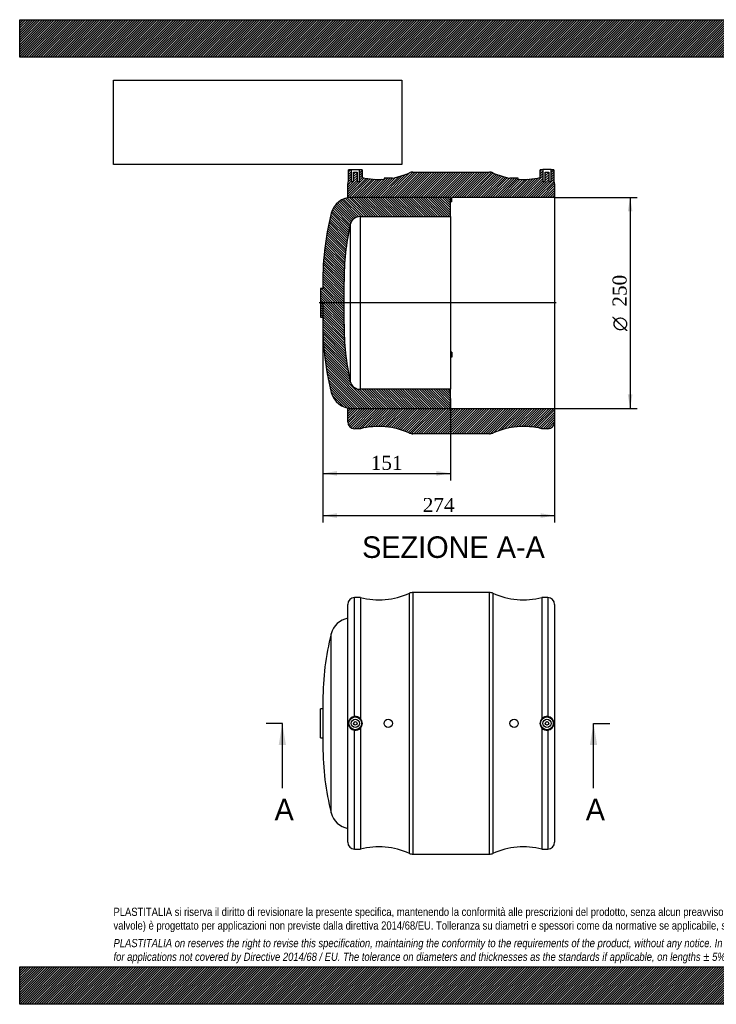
# Model space of a CAD drawing. Header units: millimetres. Extents: x 0 to 1650, y 0 to 1167.
import ezdxf
from ezdxf.enums import TextEntityAlignment as Align
from ezdxf.lldxf.tags import DXFTag

# ---------------------------------------------------------------- set-up
doc = ezdxf.new("R2010")
doc.units = ezdxf.units.MM
doc.header["$LTSCALE"] = 5.555555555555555
for name, color, linetype in [('CAP250C', 7, 'Continuous'), ('Default', 7, 'Continuous'), ('DV4_Default', 7, 'Continuous'), ('MP250C', 7, 'Continuous')]:
    doc.layers.add(name, color=color, linetype=linetype)
doc.styles.add('SEACAD_Solid_Edge_ANSI', font='seans.ttf')
doc.styles.add('SEACAD_Solid_Edge_ANSI1_Symbols', font='semeca1.ttf')
doc.styles.add('SEACAD_Times_New_Roman', font='times.ttf')
tags = doc.linetypes.add('CENTER2', pattern=[28.575000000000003, 19.05, -3.175, 3.175, -3.175]).pattern_tags.tags
tags[10:11] = [DXFTag(74, 4), DXFTag(75, 0), DXFTag(340, '0'), DXFTag(46, 0.0), DXFTag(50, 0.0), DXFTag(44, 0.0), DXFTag(45, 0.0)]
tags[8:9] = [DXFTag(74, 4), DXFTag(75, 0), DXFTag(340, '0'), DXFTag(46, 0.0), DXFTag(50, 0.0), DXFTag(44, 0.0), DXFTag(45, 0.0)]
tags[6:7] = [DXFTag(74, 4), DXFTag(75, 0), DXFTag(340, '0'), DXFTag(46, 0.0), DXFTag(50, 0.0), DXFTag(44, 0.0), DXFTag(45, 0.0)]
tags[4:5] = [DXFTag(74, 4), DXFTag(75, 0), DXFTag(340, '0'), DXFTag(46, 0.0), DXFTag(50, 0.0), DXFTag(44, 0.0), DXFTag(45, 0.0)]
doc.dimstyles.new('ANSImm', dxfattribs={"dimtxt": 16.66666666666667, "dimasz": 16.66666666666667, "dimexe": 8.333333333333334, "dimexo": 0, "dimgap": 4.166666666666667, "dimtad": 1, "dimdec": 0, "dimdsep": 46, "dimtxsty": 'SEACAD_Times_New_Roman', "dimblk1": '_SE_FILLED', "dimblk2": '_SE_FILLED', "dimsah": 1, "dimcen": 8.333333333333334, "dimazin": 0, "dimtfac": 0.85, "dimtdec": 3, "dimtofl": 0, "dimtmove": 0, "dimatfit": 3, "dimfxl": 1, "dimarcsym": 0})
picture_1 = doc.add_image_def('image1.jpg', size_in_pixel=(4302, 1260))
pattern_1 = [(45, (0, 0), (-1.414213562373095, 1.414213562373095), [])]

# ---------------------------------------------------------------- blocks, each defined once
blk = doc.blocks.new('SE')
at = {"layer": 'CAP250C', "color": 7, "linetype": 'Continuous'}
for p, q in [((369.0062978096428, 226.7545718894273), (369.0062978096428, 439.0945950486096)), ((359.0783391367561, 359.8856308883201), (359.0783391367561, 305.9635360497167)), ((356.2329557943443, 315.9245834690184), (356.2329557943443, 349.9245834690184)), ((359.0783391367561, 349.9245834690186), (356.2329557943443, 349.9245834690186)), ((356.2329557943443, 315.9245834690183), (359.0783391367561, 315.9245834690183))]:
    blk.add_line(p, q, dxfattribs=at)
for centre, radius, start, end in [((393.2329557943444, 432.9245834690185), 24.99999999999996, 100.9527841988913, 165.711739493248), ((680.021675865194, 359.8856308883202), 320.9433367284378, 165.7117394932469, 180), ((680.021675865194, 305.9635360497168), 320.9433367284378, 180, 194.288260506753), ((393.2329557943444, 232.9245834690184), 25.00000000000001, 194.2882605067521, 259.0472158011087)]:
    blk.add_arc(centre, radius, start, end, dxfattribs=at)
at = {"layer": 'MP250C', "color": 7, "linetype": 'Continuous'}
for p, q in [((396.4829557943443, 341.02402524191), (396.4829557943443, 481.9245834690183)), ((403.4829557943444, 481.9245834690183), (396.4829557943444, 481.9245834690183)), ((403.4829557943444, 481.9245834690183), (403.4829557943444, 338.4533655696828)), ((461.6020530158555, 178.7866915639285), (461.6020530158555, 487.0624753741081)), ((465.663940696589, 487.9245834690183), (465.663940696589, 177.9245834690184)), ((556.3019708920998, 487.9245834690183), (465.663940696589, 487.9245834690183)), ((556.3019708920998, 177.9245834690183), (556.3019708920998, 487.9245834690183)), ((560.3638585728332, 487.0624753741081), (560.3638585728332, 178.7866915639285)), ((618.4829557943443, 481.9245834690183), (618.4829557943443, 338.4533655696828)), ((625.4829557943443, 481.9245834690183), (618.4829557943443, 481.9245834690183)), ((625.4829557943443, 481.9245834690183), (625.4829557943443, 341.02402524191)), ((388.4829557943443, 191.9245834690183), (388.4829557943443, 473.9245834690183)), ((633.4829557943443, 473.9245834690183), (633.4829557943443, 191.9245834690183)), ((403.4829557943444, 327.3958013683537), (403.4829557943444, 183.9245834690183)), ((618.4829557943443, 327.3958013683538), (618.4829557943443, 183.9245834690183)), ((396.4829557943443, 183.9245834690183), (396.4829557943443, 324.8251416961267)), ((625.4829557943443, 324.825141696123), (625.4829557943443, 183.9245834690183)), ((396.4829557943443, 183.9245834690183), (403.4829557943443, 183.9245834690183)), ((465.663940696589, 177.9245834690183), (556.3019708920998, 177.9245834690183)), ((618.4829557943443, 183.9245834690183), (625.4829557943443, 183.9245834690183))]:
    blk.add_line(p, q, dxfattribs=at)
for centre, radius in [((397.4829557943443, 332.9245834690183), 8.008575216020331), ((397.4829557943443, 332.9245834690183), 7.508651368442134), ((624.4829557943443, 332.9245834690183), 8.008575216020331), ((624.4829557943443, 332.9245834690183), 7.508651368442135), ((397.4829557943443, 332.9245834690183), 4.999999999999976), ((397.4829557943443, 332.9245834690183), 1.999999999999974), ((436.4829557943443, 332.9245834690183), 4.999999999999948), ((585.4829557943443, 332.9245834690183), 4.999999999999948), ((624.4829557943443, 332.9245834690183), 4.999999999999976), ((624.4829557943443, 332.9245834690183), 1.999999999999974)]:
    blk.add_circle(centre, radius, dxfattribs=at)
for centre, radius, start, end in [((396.4829557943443, 473.9245834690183), 8.000000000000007, 90, 180), ((425.0450638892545, 569.3035025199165), 90.00000000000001, 256.13830730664, 293.965642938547), ((465.663940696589, 477.9245834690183), 10.00000000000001, 90, 113.9656429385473), ((556.3019708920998, 477.9245834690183), 10.00000000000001, 66.03435706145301, 90), ((596.9208476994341, 569.3035025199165), 89.99999999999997, 246.034357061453, 283.8616926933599), ((625.4829557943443, 473.9245834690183), 8.000000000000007, 0, 90), ((397.3981989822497, 332.9245834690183), 8.150989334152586, 96.44711878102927, 263.5528812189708), ((397.4827761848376, 332.9306151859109), 8.154932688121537, 42.62742266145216, 97.04236137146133), ((397.5097174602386, 332.9245834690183), 8.139226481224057, 317.2128984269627, 42.78710157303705), ((624.4561941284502, 332.9245834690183), 8.139226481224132, 137.2128984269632, 222.7871015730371), ((624.4831354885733, 332.9306149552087), 8.154932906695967, 82.95763941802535, 137.3725765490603), ((624.5677126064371, 332.9245834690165), 8.150989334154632, 276.4471187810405, 83.55288121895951), ((397.4827761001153, 332.9185519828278), 8.154932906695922, 262.9576394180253, 317.3725765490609), ((624.4831354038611, 332.9185517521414), 8.154932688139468, 222.6274226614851, 277.0423613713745), ((396.4829557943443, 191.9245834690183), 8.000000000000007, 180, 270), ((625.4829557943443, 191.9245834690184), 8.000000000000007, 270, 0), ((425.0450638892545, 96.54566441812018), 89.99999999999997, 66.03435706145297, 103.8616926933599), ((465.663940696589, 187.9245834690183), 10.00000000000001, 246.0343570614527, 269.9999999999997), ((556.3019708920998, 187.9245834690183), 10.00000000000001, 270, 293.965642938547), ((596.9208476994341, 96.54566441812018), 90.00000000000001, 76.13830730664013, 113.965642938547)]:
    blk.add_arc(centre, radius, start, end, dxfattribs=at)
blk = doc.blocks.new('SE4')
at = {"color": 7, "linetype": 'Continuous', "style": 'SEACAD_Solid_Edge_ANSI'}
blk.add_text('A', height=25.55555555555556, dxfattribs=at).set_placement((670.3880963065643, 243.4801390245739), align=Align.TOP_LEFT)
blk = doc.blocks.new('SE5')
at = {"color": 7, "linetype": 'Continuous', "style": 'SEACAD_Solid_Edge_ANSI'}
blk.add_text('A', height=25.55555555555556, dxfattribs=at).set_placement((301.8368816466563, 243.4801390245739), align=Align.TOP_LEFT)
blk = doc.blocks.new('SEANNOT_GROUP')
at = {"linetype": 'Continuous'}
blk.add_hatch(color=7, dxfattribs=at).paths.add_polyline_path([(683.8592419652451, 307.3690273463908), (679.5999826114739, 332.9245834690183), (675.3407232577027, 307.3690273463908)])
at = {"color": 7, "linetype": 'Continuous'}
blk.add_lwpolyline([(679.5999826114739, 256.2579168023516), (679.5999826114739, 332.9245834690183)], dxfattribs=at)
blk = doc.blocks.new('SEANNOT_GROUP1')
at = {"linetype": 'Continuous'}
blk.add_hatch(color=7, dxfattribs=at).paths.add_polyline_path([(315.3080273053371, 307.3690273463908), (311.0487679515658, 332.9245834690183), (306.7895085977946, 307.3690273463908)])
at = {"color": 7, "linetype": 'Continuous'}
blk.add_lwpolyline([(311.0487679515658, 256.2579168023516), (311.0487679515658, 332.9245834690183)], dxfattribs=at)
blk = doc.blocks.new('SE3')
at = {"layer": 'Default', "color": 7, "linetype": 'CENTER2'}
for p, q in [((311.0487679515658, 332.9245834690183), (291.8821012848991, 332.9245834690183)), ((679.5999826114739, 332.9245834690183), (698.7666492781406, 332.9245834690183))]:
    blk.add_line(p, q, dxfattribs=at)
at = {"layer": 'Default', "color": 7, "linetype": 'CENTER2', "const_width": 0.0001}
blk.add_lwpolyline([(679.5999826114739, 332.9245834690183), (311.0487679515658, 332.9245834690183)], dxfattribs=at)
at = {"layer": 'Default'}
for name in ['SEANNOT_GROUP1', 'SEANNOT_GROUP', 'SE5', 'SE4']:
    blk.add_blockref(name, (0, 0), dxfattribs=at)
blk = doc.blocks.new('SE6')
at = {"layer": 'CAP250C', "linetype": 'Continuous'}
h = blk.add_hatch(dxfattribs=at)
h.set_pattern_fill('LINE', scale=0.6299212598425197, angle=135, style=0)
h.set_pattern_definition([(135, (0, 0), (-1.414213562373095, -1.414213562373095), [])])
edge = h.paths.add_edge_path()
edge.add_line((509.2329557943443, 706.0636478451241), (510.2329557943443, 707.0636478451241))
edge.add_line((510.2329557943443, 707.0636478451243), (510.2329557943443, 728.7636478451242))
edge.add_line((510.2329557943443, 728.7636478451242), (403.2329557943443, 728.7636478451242))
edge.add_arc((403.2329557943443, 740.7636478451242), 12, 192.8893536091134, 270, ccw=False)
edge.add_arc((680.0216758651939, 804.1026004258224), 295.9433367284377, 179.6603740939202, 192.8893536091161, ccw=False)
edge.add_line((384.0835383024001, 805.8568210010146), (384.2329557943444, 831.0636478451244))
edge.add_line((384.2329557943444, 831.0636478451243), (384.0835383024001, 856.2704746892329))
edge.add_arc((680.0216758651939, 858.0246952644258), 295.9433367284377, 167.1106463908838, 180.3396259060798, ccw=False)
edge.add_arc((403.2329557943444, 921.3636478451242), 12, 90, 167.1106463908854, ccw=False)
edge.add_line((403.2329557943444, 933.3636478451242), (510.2329557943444, 933.3636478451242))
edge.add_line((510.2329557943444, 933.3636478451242), (510.2329557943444, 955.0636478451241))
edge.add_line((510.2329557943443, 955.0636478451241), (509.2329557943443, 956.0636478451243))
edge.add_line((509.2329557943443, 956.0636478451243), (393.2329557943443, 956.0636478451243))
edge.add_arc((393.2329557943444, 931.0636478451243), 25, 90, 165.7117394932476)
edge.add_arc((680.0216758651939, 858.0246952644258), 320.9433367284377, 165.7117394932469, 181.7785620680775)
edge.add_line((359.2329557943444, 848.0636478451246), (356.2329557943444, 848.0636478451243))
edge.add_line((356.2329557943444, 848.0636478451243), (356.2329557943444, 814.0636478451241))
edge.add_line((356.2329557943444, 814.0636478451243), (359.2329557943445, 814.0636478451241))
edge.add_arc((680.0216758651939, 804.1026004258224), 320.9433367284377, 178.2214379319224, 194.288260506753)
edge.add_arc((393.2329557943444, 731.0636478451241), 25, 194.2882605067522, 270)
edge.add_line((393.2329557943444, 706.0636478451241), (509.2329557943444, 706.0636478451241))
at = {"layer": 'MP250C', "linetype": 'Continuous'}
h = blk.add_hatch(dxfattribs=at)
h.set_pattern_fill('LINE', scale=0.6299212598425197, angle=45, style=0)
h.set_pattern_definition(pattern_1)
edge = h.paths.add_edge_path()
edge.add_arc((556.3019708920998, 976.0636478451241), 10, 66.03435706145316, 90)
edge.add_line((556.3019708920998, 986.0636478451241), (465.663940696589, 986.0636478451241))
edge.add_arc((465.663940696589, 976.0636478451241), 10, 90, 113.9656429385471)
edge.add_arc((425.0450638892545, 1067.442566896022), 90, 280.5237592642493, 293.96564293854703, ccw=False)
edge.add_line((441.4829557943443, 978.9564340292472), (441.4829557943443, 979.0636478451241))
edge.add_line((441.4829557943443, 979.0636478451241), (431.4829557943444, 979.0636478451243))
edge.add_line((431.4829557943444, 979.0636478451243), (431.4829557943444, 977.6731202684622))
edge.add_arc((425.0450638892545, 1067.442566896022), 90, 257.5543695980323, 274.1019925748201, ccw=False)
edge.add_line((405.6488865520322, 979.5574811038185), (405.4915310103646, 988.5723740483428))
edge.add_arc((404.9916071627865, 988.5636478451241), 0.4999999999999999, 1.000000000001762, 90)
edge.add_line((404.9916071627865, 989.0636478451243), (402.4829557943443, 989.0636478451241))
edge.add_line((402.4829557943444, 989.063647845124), (402.4829557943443, 975.063647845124))
edge.add_line((402.4829557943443, 975.0636478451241), (399.4829557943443, 975.0636478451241))
edge.add_line((399.4829557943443, 975.0636478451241), (399.4829557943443, 985.8636478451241))
edge.add_line((399.4829557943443, 985.8636478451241), (395.4829557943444, 985.8636478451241))
edge.add_line((395.4829557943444, 985.8636478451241), (395.4829557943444, 975.0636478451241))
edge.add_line((395.4829557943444, 975.0636478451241), (392.4829557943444, 975.0636478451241))
edge.add_line((392.4829557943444, 975.0636478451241), (392.4829557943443, 989.0636478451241))
edge.add_line((392.4829557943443, 989.063647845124), (389.9743044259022, 989.0636478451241))
edge.add_arc((389.9743044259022, 988.5636478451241), 0.4999999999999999, 90, 178.9999999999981)
edge.add_line((389.474380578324, 988.5723740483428), (389.2457271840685, 975.4728298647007))
edge.add_arc((396.4829557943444, 972.0636478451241), 7.999999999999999, 154.7766659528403, 180)
edge.add_line((388.4829557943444, 972.0636478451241), (388.4829557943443, 956.0636478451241))
edge.add_line((388.4829557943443, 956.0636478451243), (510.2329557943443, 956.0636478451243))
edge.add_line((510.2329557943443, 956.0636478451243), (510.2329557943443, 951.0433962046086))
edge.add_line((510.2329557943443, 951.0433962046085), (511.7329557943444, 951.0433962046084))
edge.add_line((511.7329557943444, 951.0433962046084), (511.7329557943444, 956.063647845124))
edge.add_line((511.7329557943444, 956.063647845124), (633.4829557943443, 956.0636478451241))
edge.add_line((633.4829557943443, 956.0636478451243), (633.4829557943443, 972.063647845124))
edge.add_arc((625.4829557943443, 972.063647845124), 7.999999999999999, 0, 25.22333404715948)
edge.add_line((632.7201844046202, 975.4728298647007), (632.4915310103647, 988.5723740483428))
edge.add_arc((631.9916071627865, 988.5636478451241), 0.4999999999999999, 1.000000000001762, 90)
edge.add_line((631.9916071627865, 989.0636478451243), (629.4829557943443, 989.0636478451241))
edge.add_line((629.4829557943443, 989.063647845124), (629.4829557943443, 975.063647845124))
edge.add_line((629.4829557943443, 975.0636478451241), (626.4829557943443, 975.0636478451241))
edge.add_line((626.4829557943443, 975.0636478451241), (626.4829557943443, 985.8636478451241))
edge.add_line((626.4829557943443, 985.8636478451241), (622.4829557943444, 985.8636478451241))
edge.add_line((622.4829557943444, 985.8636478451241), (622.4829557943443, 975.0636478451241))
edge.add_line((622.4829557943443, 975.0636478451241), (619.4829557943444, 975.0636478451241))
edge.add_line((619.4829557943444, 975.0636478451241), (619.4829557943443, 989.0636478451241))
edge.add_line((619.4829557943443, 989.063647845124), (616.9743044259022, 989.063647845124))
edge.add_arc((616.9743044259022, 988.5636478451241), 0.4999999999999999, 90, 178.9999999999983)
edge.add_line((616.474380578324, 988.5723740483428), (616.3170250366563, 979.5574811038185))
edge.add_arc((596.9208476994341, 1067.442566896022), 90, 265.8980074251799, 282.44563040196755, ccw=False)
edge.add_line((590.4829557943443, 977.6731202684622), (590.4829557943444, 979.063647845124))
edge.add_line((590.4829557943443, 979.0636478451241), (580.4829557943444, 979.0636478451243))
edge.add_line((580.4829557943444, 979.0636478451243), (580.4829557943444, 978.9564340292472))
edge.add_arc((596.9208476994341, 1067.442566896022), 90, 246.034357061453, 259.4762407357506, ccw=False)
h = blk.add_hatch(dxfattribs=at)
h.set_pattern_fill('LINE', scale=0.6299212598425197, angle=45, style=0)
h.set_pattern_definition(pattern_1)
edge = h.paths.add_edge_path()
edge.add_arc((425.0450638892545, 594.684728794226), 90, 66.03435706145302, 103.86169269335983, ccw=False)
edge.add_arc((465.6639406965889, 686.0636478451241), 10, 246.0343570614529, 270)
edge.add_line((465.6639406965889, 676.0636478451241), (556.3019708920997, 676.0636478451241))
edge.add_arc((556.3019708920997, 686.0636478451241), 10, 270, 293.9656429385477)
edge.add_arc((596.9208476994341, 594.684728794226), 90, 76.13830730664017, 113.965642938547, ccw=False)
edge.add_line((618.4829557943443, 682.0636478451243), (625.4829557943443, 682.0636478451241))
edge.add_arc((625.4829557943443, 690.0636478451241), 7.999999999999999, 270, 360)
edge.add_line((633.4829557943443, 690.0636478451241), (633.4829557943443, 706.0636478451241))
edge.add_line((633.4829557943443, 706.0636478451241), (388.4829557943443, 706.0636478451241))
edge.add_line((388.4829557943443, 706.0636478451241), (388.4829557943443, 690.0636478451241))
edge.add_arc((396.4829557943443, 690.0636478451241), 7.999999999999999, 180, 270)
edge.add_line((396.4829557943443, 682.0636478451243), (403.4829557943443, 682.0636478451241))
at = {"layer": 'CAP250C', "color": 7, "linetype": 'Continuous'}
for p, q in [((509.2329557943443, 956.0636478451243), (393.2329557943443, 956.0636478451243)), ((510.2329557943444, 955.0636478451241), (509.2329557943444, 956.0636478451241)), ((510.2329557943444, 933.3636478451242), (510.2329557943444, 955.0636478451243)), ((403.2329557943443, 933.3636478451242), (403.2329557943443, 728.7636478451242)), ((403.2329557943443, 933.3636478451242), (510.2329557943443, 933.3636478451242)), ((510.2329557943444, 933.3636478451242), (510.2329557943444, 728.7636478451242)), ((391.5353238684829, 924.0404756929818), (391.5353238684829, 738.0868199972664)), ((359.0783391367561, 858.0246952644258), (359.0783391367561, 848.0636478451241)), ((384.2329557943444, 831.0636478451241), (384.0835383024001, 856.2704746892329)), ((356.2329557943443, 848.0636478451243), (356.2329557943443, 814.0636478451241)), ((359.2329557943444, 848.0636478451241), (356.2329557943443, 848.0636478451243)), ((384.0835383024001, 805.8568210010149), (384.2329557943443, 831.0636478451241)), ((356.2329557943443, 814.063647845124), (359.2329557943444, 814.0636478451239)), ((359.0783391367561, 814.0636478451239), (359.0783391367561, 804.1026004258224)), ((510.2329557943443, 728.7636478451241), (403.2329557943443, 728.7636478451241)), ((510.2329557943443, 707.063647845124), (510.2329557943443, 728.763647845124)), ((393.2329557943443, 706.0636478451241), (509.2329557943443, 706.0636478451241)), ((509.2329557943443, 706.0636478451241), (510.2329557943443, 707.0636478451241))]:
    blk.add_line(p, q, dxfattribs=at)
for centre, radius, start, end in [((393.2329557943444, 931.0636478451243), 24.99999999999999, 90, 165.7117394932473), ((680.021675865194, 858.0246952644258), 320.9433367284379, 165.7117394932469, 181.7785620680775), ((403.2329557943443, 921.3636478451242), 11.99999999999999, 90, 167.1106463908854), ((680.021675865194, 858.0246952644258), 295.9433367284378, 167.1106463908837, 180.3396259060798), ((680.021675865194, 804.1026004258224), 320.9433367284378, 178.2214379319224, 194.288260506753), ((680.021675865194, 804.1026004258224), 295.9433367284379, 179.6603740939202, 192.8893536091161), ((403.2329557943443, 740.7636478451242), 11.99999999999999, 192.8893536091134, 270), ((393.2329557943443, 731.0636478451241), 24.99999999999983, 194.2882605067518, 270)]:
    blk.add_arc(centre, radius, start, end, dxfattribs=at)
at = {"layer": 'DV4_Default', "color": 7, "linetype": 'CENTER2'}
blk.add_line((635.2329557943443, 831.0636478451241), (354.4829557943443, 831.0636478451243), dxfattribs=at)
at = {"layer": 'MP250C', "color": 7, "linetype": 'Continuous'}
for p, q in [((389.2457271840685, 975.4728298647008), (389.474380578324, 988.5723740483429)), ((389.9743044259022, 989.0636478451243), (392.4829557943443, 989.0636478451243)), ((392.4829557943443, 989.0636478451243), (402.4829557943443, 989.0636478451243)), ((392.4829557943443, 989.0636478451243), (392.4829557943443, 975.0636478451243)), ((395.4829557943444, 985.8636478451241), (399.4829557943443, 985.8636478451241)), ((395.4829557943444, 975.0636478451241), (395.4829557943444, 985.8636478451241)), ((399.4829557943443, 985.8636478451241), (399.4829557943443, 975.0636478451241)), ((402.4829557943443, 989.063647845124), (404.9916071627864, 989.063647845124)), ((402.4829557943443, 975.0636478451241), (402.4829557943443, 989.0636478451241)), ((405.4915310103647, 988.5723740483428), (405.6488865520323, 979.5574811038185)), ((465.663940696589, 986.0636478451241), (556.3019708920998, 986.0636478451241)), ((616.3170250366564, 979.5574811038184), (616.474380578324, 988.5723740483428)), ((616.9743044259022, 989.063647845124), (619.4829557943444, 989.063647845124)), ((629.4829557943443, 989.063647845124), (619.4829557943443, 989.063647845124)), ((619.4829557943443, 989.063647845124), (619.4829557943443, 975.063647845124)), ((622.4829557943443, 975.0636478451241), (622.4829557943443, 985.8636478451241)), ((622.4829557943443, 985.8636478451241), (626.4829557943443, 985.8636478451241)), ((626.4829557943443, 985.8636478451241), (626.4829557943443, 975.0636478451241)), ((629.4829557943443, 975.0636478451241), (629.4829557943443, 989.0636478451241)), ((629.4829557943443, 989.063647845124), (631.9916071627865, 989.063647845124)), ((632.4915310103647, 988.5723740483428), (632.7201844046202, 975.4728298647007)), ((388.4829557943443, 956.0636478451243), (388.4829557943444, 972.0636478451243)), ((392.4829557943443, 975.0636478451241), (395.4829557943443, 975.0636478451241)), ((399.4829557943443, 975.0636478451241), (402.4829557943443, 975.0636478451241)), ((441.4829557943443, 979.0636478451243), (431.4829557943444, 979.0636478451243)), ((431.4829557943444, 979.0636478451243), (431.4829557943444, 977.6731202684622)), ((441.4829557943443, 978.9564340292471), (441.4829557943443, 979.0636478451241)), ((580.4829557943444, 979.0636478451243), (580.4829557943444, 978.9564340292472)), ((590.4829557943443, 979.0636478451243), (580.4829557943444, 979.0636478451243)), ((590.4829557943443, 977.6731202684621), (590.4829557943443, 979.0636478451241)), ((619.4829557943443, 975.0636478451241), (622.4829557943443, 975.0636478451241)), ((626.4829557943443, 975.0636478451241), (629.4829557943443, 975.0636478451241)), ((633.4829557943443, 972.063647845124), (633.4829557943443, 956.063647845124)), ((388.4829557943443, 956.0636478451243), (388.4829557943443, 955.6082501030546)), ((510.2329557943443, 956.0636478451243), (388.4829557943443, 956.0636478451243)), ((510.2329557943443, 951.0433962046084), (510.2329557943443, 956.0636478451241)), ((511.7329557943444, 951.0433962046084), (510.2329557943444, 951.0433962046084)), ((633.4829557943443, 956.063647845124), (511.7329557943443, 956.063647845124)), ((511.7329557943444, 951.0433962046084), (511.7329557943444, 956.0636478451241)), ((633.4829557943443, 956.063647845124), (633.4829557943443, 706.063647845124)), ((511.7329557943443, 772.8393181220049), (510.2329557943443, 772.8393181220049)), ((511.7329557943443, 772.5893181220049), (510.2329557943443, 772.5893181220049)), ((511.7329557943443, 772.8393181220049), (511.7329557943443, 772.5893181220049)), ((511.7329557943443, 772.5893181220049), (511.7329557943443, 769.5582292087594)), ((511.7329557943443, 769.5582292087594), (510.2329557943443, 769.5582292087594)), ((511.7329557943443, 768.8752165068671), (510.2329557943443, 768.8752165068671)), ((511.7329557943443, 766.6252165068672), (510.2329557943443, 766.6252165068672)), ((511.7329557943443, 769.5582292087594), (511.7329557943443, 768.8752165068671)), ((511.7329557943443, 768.8752165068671), (511.7329557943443, 766.6252165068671)), ((388.4829557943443, 706.5190455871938), (388.4829557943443, 706.0636478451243)), ((388.4829557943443, 690.0636478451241), (388.4829557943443, 706.0636478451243)), ((388.4829557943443, 706.0636478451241), (633.4829557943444, 706.0636478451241)), ((633.4829557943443, 706.0636478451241), (633.4829557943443, 690.0636478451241)), ((403.4829557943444, 682.0636478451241), (396.4829557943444, 682.0636478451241)), ((625.4829557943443, 682.0636478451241), (618.4829557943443, 682.0636478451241)), ((556.3019708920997, 676.0636478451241), (465.6639406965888, 676.0636478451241))]:
    blk.add_line(p, q, dxfattribs=at)
for centre, radius, start, end in [((389.9743044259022, 988.5636478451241), 0.5000000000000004, 90, 178.9999999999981), ((404.9916071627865, 988.5636478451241), 0.5000000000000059, 1.000000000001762, 90), ((425.0450638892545, 1067.442566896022), 90, 280.5237592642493, 293.965642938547), ((465.663940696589, 976.0636478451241), 10.00000000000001, 90, 113.9656429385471), ((556.3019708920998, 976.0636478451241), 10.00000000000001, 66.03435706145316, 90), ((596.9208476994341, 1067.442566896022), 89.99999999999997, 246.034357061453, 259.4762407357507), ((616.9743044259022, 988.5636478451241), 0.5000000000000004, 90, 178.9999999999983), ((631.9916071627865, 988.5636478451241), 0.5000000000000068, 1.000000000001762, 90), ((396.4829557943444, 972.0636478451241), 8.000000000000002, 154.7766659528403, 180), ((425.0450638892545, 1067.442566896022), 89.99999999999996, 257.5543695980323, 274.10199257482), ((596.9208476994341, 1067.442566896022), 90, 265.8980074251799, 282.4456304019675), ((625.4829557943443, 972.063647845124), 8.000000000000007, 0, 25.22333404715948), ((396.4829557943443, 690.0636478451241), 8.000000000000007, 180, 270), ((625.4829557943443, 690.0636478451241), 8.000000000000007, 270, 0), ((425.0450638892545, 594.684728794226), 89.99999999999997, 66.03435706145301, 103.8616926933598), ((465.6639406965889, 686.0636478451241), 10.00000000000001, 246.0343570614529, 270), ((556.3019708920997, 686.0636478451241), 10.00000000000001, 270, 293.9656429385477), ((596.9208476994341, 594.684728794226), 89.99999999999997, 76.13830730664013, 113.965642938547)]:
    blk.add_arc(centre, radius, start, end, dxfattribs=at)
blk = doc.blocks.new('GDimGGroup')
at = {"layer": 'Default', "linetype": 'Continuous'}
for points in [[(725.7531237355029, 939.396981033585), (722.9753459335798, 956.063647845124), (720.1975681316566, 939.396981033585)], [(725.7531237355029, 722.7303047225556), (720.1975681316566, 722.7303047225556), (722.9753459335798, 706.0636379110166)]]:
    blk.add_hatch(color=7, dxfattribs=at).paths.add_polyline_path(points)
at = {"layer": 'Default', "color": 7, "linetype": 'Continuous'}
for p, q in [((633.4829557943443, 956.063647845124), (731.3086793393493, 956.063647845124)), ((722.9753459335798, 956.063647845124), (722.9753459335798, 706.0636379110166)), ((633.4829557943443, 706.0636478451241), (731.3086793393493, 706.0636478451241))]:
    blk.add_line(p, q, dxfattribs=at)
for s, style, p in [('250', 'SEACAD_Times_New_Roman', (702.1420126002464, 826.6092208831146)), ('O', 'SEACAD_Solid_Edge_ANSI1_Symbols', (702.1420126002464, 797.6033729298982))]:
    blk.add_text(s, height=16.66666666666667, rotation=90, dxfattribs=dict(at, style=style)).set_placement(p, align=Align.TOP_LEFT)
blk = doc.blocks.new('DMBLK36')
at = {"layer": 'Default', "linetype": 'Continuous'}
for points in [[(375.7450059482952, 626.3064249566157), (375.7450059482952, 631.8619805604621), (359.0783391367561, 629.0842027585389)], [(493.5662885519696, 626.3064249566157), (510.2329553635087, 629.0842027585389), (493.5662885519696, 631.8619805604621)]]:
    blk.add_hatch(color=7, dxfattribs=at).paths.add_polyline_path(points)
at = {"layer": 'Default', "color": 7, "linetype": 'Continuous'}
for p, q in [((359.0783391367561, 831.0636478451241), (359.0783391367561, 620.7508693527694)), ((510.2329557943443, 717.9136478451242), (510.2329557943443, 620.7508693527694)), ((359.0783391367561, 629.0842027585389), (510.2329553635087, 629.0842027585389))]:
    blk.add_line(p, q, dxfattribs=at)
at = {"layer": 'Default', "color": 7, "linetype": 'Continuous', "style": 'SEACAD_Times_New_Roman'}
blk.add_text('151', height=16.66666666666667, dxfattribs=at).set_placement((415.6983012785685, 649.9175360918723), align=Align.TOP_LEFT)
blk = doc.blocks.new('_SE_FILLED')
at = {"color": 0}
blk.add_line((0, 0), (-1, 0), dxfattribs=at)
blk.add_solid([(0, 0), (-1, -0.1665), (-1, 0.1665), (0, 0)], dxfattribs=at)
blk = doc.blocks.new('DMBLK37')
at = {"layer": 'Default', "linetype": 'Continuous'}
for points in [[(375.7450059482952, 576.3064271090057), (375.7450059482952, 581.8619827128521), (359.0783391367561, 579.0842049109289)], [(616.8162866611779, 576.3064271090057), (633.482953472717, 579.0842049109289), (616.8162866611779, 581.8619827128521)]]:
    blk.add_hatch(color=7, dxfattribs=at).paths.add_polyline_path(points)
at = {"layer": 'Default', "color": 7, "linetype": 'Continuous'}
for p, q in [((359.0783391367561, 831.0636478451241), (359.0783391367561, 570.7508715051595)), ((633.4829557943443, 690.0636476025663), (633.4829557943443, 570.7508715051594)), ((359.0783391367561, 579.0842049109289), (633.482953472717, 579.0842049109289))]:
    blk.add_line(p, q, dxfattribs=at)
at = {"layer": 'Default', "color": 7, "linetype": 'Continuous', "style": 'SEACAD_Times_New_Roman'}
blk.add_text('274', height=16.66666666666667, dxfattribs=at).set_placement((477.3233003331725, 599.9175382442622), align=Align.TOP_LEFT)

msp = doc.modelspace()

# ---------------------------------------------------------------- hatches: boundary and pattern name
at = {"layer": 'Default', "linetype": 'Continuous'}
h = msp.add_hatch(dxfattribs=at)
h.set_pattern_fill('LINE', scale=0.6299212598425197, angle=45, style=0)
h.set_pattern_definition(pattern_1)
h.paths.add_polyline_path([(1650, 1122.222240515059), (1650, 1166.666684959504), (1.416842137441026e-05, 1166.666684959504), (1.416842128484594e-05, 1122.222240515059)])
for points in [[(1650, 1122.222240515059), (1650, 1166.666684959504), (1.416842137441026e-05, 1166.666684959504), (1.416842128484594e-05, 1122.222240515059)], [(1649.999977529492, -1.591799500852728e-05), (1649.999977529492, 44.44444444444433), (-2.247050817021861e-05, 44.44444444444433), (-2.247050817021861e-05, -1.591799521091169e-05)]]:
    msp.add_hatch(color=7, dxfattribs=at).paths.add_polyline_path(points)
h = msp.add_hatch(dxfattribs=at)
h.set_pattern_fill('LINE', scale=0.6299212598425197, angle=45, style=0)
h.set_pattern_definition(pattern_1)
h.paths.add_polyline_path([(1649.999977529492, -1.591799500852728e-05), (1649.999977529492, 44.44444444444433), (-2.247050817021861e-05, 44.44444444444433), (-2.247050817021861e-05, -1.591799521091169e-05)])

# ---------------------------------------------------------------- linework, layer by layer
at = {"layer": 'Default', "color": 7, "linetype": 'Continuous'}
for p, q in [((1.416842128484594e-05, 1166.666684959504), (1650, 1166.666684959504)), ((1.416842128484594e-05, 1122.222240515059), (1.416842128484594e-05, 1166.666684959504)), ((1650, 1122.222240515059), (1.416842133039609e-05, 1122.222240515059)), ((-2.247050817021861e-05, 44.44444444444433), (1649.999977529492, 44.44444444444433)), ((-2.247050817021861e-05, -1.591799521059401e-05), (-2.247050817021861e-05, 44.44444444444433)), ((1649.999977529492, -1.591799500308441e-05), (-2.24705081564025e-05, -1.591799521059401e-05))]:
    msp.add_line(p, q, dxfattribs=at)

# ---------------------------------------------------------------- block references
at = {"layer": 'Default'}
for name in ['SE6', 'GDimGGroup', 'SE', 'SE3']:
    msp.add_blockref(name, (0, 0), dxfattribs=at)

# ---------------------------------------------------------------- texts
at = {"layer": 'Default', "color": 7, "linetype": 'Continuous', "style": 'SEACAD_Solid_Edge_ANSI'}
msp.add_text('SEZIONE A-A', height=25.55555555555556, dxfattribs=at).set_placement((405.4501704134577, 554.473298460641), align=Align.TOP_LEFT)
at = {"layer": 'Default', "insert": (111.111088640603, 114.4575845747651), "char_height": 9.722222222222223, "width": 1427.777777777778, "attachment_point": 1}
msp.add_mtext("{\\fArial Narrow|b0||i0||c0|p34;\\C7;\\H9.722222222;\\W1.;PLASTITALIA si riserva il diritto di revisionare la presente specifica, mantenendo la conformità alle prescrizioni del prodotto, senza alcun preavviso. In caso di assegnazione d'ordine si riserva di compiere una più dettagliata analisi tecnico/qualitativa. Il presente prodotto (ad esclusione delle \\P}{\\fArial Narrow|b0||i0||c0|p34;\\C7;\\H9.722222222;\\W1.;valvole) è progettato per applicazioni non previste dalla direttiva 2014/68/EU. Tolleranza su diametri e spessori come da normative se applicabile, su lunghezze ±5%, su angoli ±2°, se non diversamente specificato.\\P}{\\fArial Narrow|b0||i0||c0|p34;\\C7;\\H2.777777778;\\W1.;   \\P}{\\fArial Narrow|b0||i1||c0|p34;\\C7;\\H9.722222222;\\W1.;PLASTITALIA on reserves the right to revise this specification, maintaining the conformity to the requirements of the product, without any notice. In case of assignation of order on will reserve to make a more detailed analysis technical/qualitative. This product (excluding valves) is designed \\P}{\\fArial Narrow|b0||i1||c0|p34;\\C7;\\H9.722222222;\\W1.;for applications not covered by Directive 2014/68 / EU. The tolerance on diameters and thicknesses as the standards if applicable, on lengths ± 5%, on angles ± 2 °, unless otherwise indicated.\\P}", dxfattribs=at)

# ---------------------------------------------------------------- dimensions: what is measured, and where the dimension line sits
at = {"layer": 'Default', "color": 7, "linetype": 'Continuous'}
for base, p2, picture, middle in [((510.2329557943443, 629.0842027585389), (510.2329557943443, 717.9136478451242), 'DMBLK36', (434.6556472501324, 629.0842027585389)), ((633.4829557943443, 579.0842049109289), (633.4829557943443, 706.0636478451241), 'DMBLK37', (496.2806463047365, 579.0842049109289))]:
    dim = msp.add_linear_dim(base=base, p1=(359.0783391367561, 831.0636478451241), p2=p2, text='\\A1;<>', dimstyle='ANSImm', dxfattribs=at)
    dim.commit()
    dim.dimension.update_dxf_attribs({"geometry": picture, "text_midpoint": middle, "dimtype": 160})

# ---------------------------------------------------------------- pictures from other files: only their frames are drawn
image = msp.add_image(picture_1, insert=(111.1111252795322, 995.0176552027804), size_in_units=(341.42857142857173, 100))
image.dxf.flags = 7

doc.saveas('drawing.dxf')
